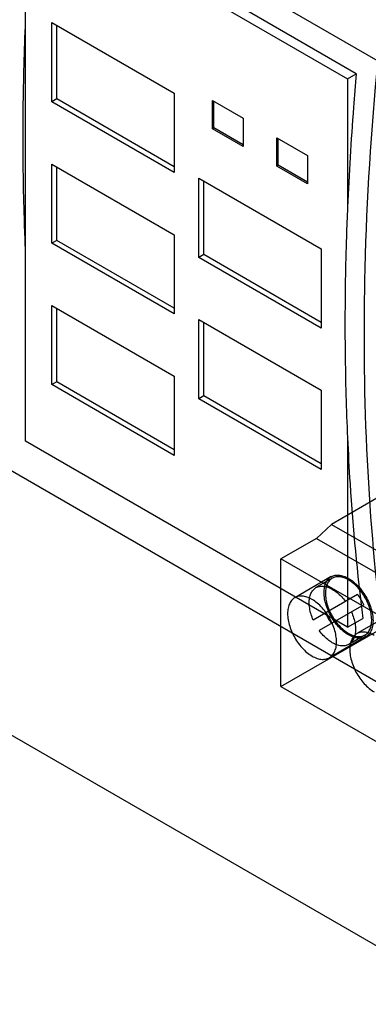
# Model space of a CAD drawing. Header units: millimetres. Extents: x 16 to 123, y 30 to 165.
# Tile 2 of 9: x 64 to 84, y 30 to 87. Entities that reach past the tile are written whole.
import ezdxf

# ---------------------------------------------------------------- set-up
doc = ezdxf.new("R2010")
doc.units = ezdxf.units.MM
doc.header["$LTSCALE"] = 12.643007
doc.layers.get('0').update_dxf_attribs({"linetype": 'CONTINUOUS'})
doc.layers.add('INTFCLR_37563', color=7, linetype='CONTINUOUS')

msp = doc.modelspace()

# ---------------------------------------------------------------- linework, layer by layer
at = {"color": 7, "linetype": 'Continuous'}
for p, q in [((16.696, 123.523), (84.578, 84.332)), ((64.222, 62.382), (64.222, 94.04)), ((64.222, 94.04), (82.819, 83.304)), ((83.329, 83.599), (64.732, 94.335)), ((85.317, 48.016), (17.434, 87.207)), ((65.742, 86.549), (72.813, 82.467)), ((65.742, 81.977), (65.742, 86.549)), ((66.025, 82.14), (66.025, 86.386)), ((82.819, 83.304), (83.329, 83.599)), ((82.819, 83.304), (82.819, 75.896)), ((72.813, 82.467), (72.813, 77.894)), ((66.025, 82.14), (65.742, 81.977)), ((72.813, 77.894), (65.742, 81.977)), ((72.813, 78.221), (66.025, 82.14)), ((75.016, 82.052), (76.783, 81.032)), ((75.016, 80.419), (75.016, 82.052)), ((75.093, 80.464), (75.093, 82.007)), ((76.783, 81.032), (76.783, 79.399)), ((75.093, 80.464), (75.016, 80.419)), ((76.783, 79.399), (75.016, 80.419)), ((76.783, 79.489), (75.093, 80.464)), ((78.742, 79.901), (80.51, 78.88)), ((78.742, 78.268), (78.742, 79.901)), ((78.82, 78.313), (78.82, 79.856)), ((80.51, 78.88), (80.51, 77.247)), ((65.742, 78.384), (72.813, 74.302)), ((65.742, 73.812), (65.742, 78.384)), ((66.025, 73.975), (66.025, 78.221)), ((78.82, 78.313), (78.742, 78.268)), ((80.51, 77.247), (78.742, 78.268)), ((80.51, 77.337), (78.82, 78.313)), ((74.227, 77.568), (81.298, 73.485)), ((74.227, 72.995), (74.227, 77.568)), ((74.51, 73.159), (74.51, 77.404)), ((66.025, 73.975), (65.742, 73.812)), ((72.813, 70.056), (66.025, 73.975)), ((72.813, 74.302), (72.813, 69.729)), ((72.813, 69.729), (65.742, 73.812)), ((81.298, 73.485), (81.298, 68.913)), ((74.51, 73.159), (74.227, 72.995)), ((81.298, 68.913), (74.227, 72.995)), ((81.298, 69.239), (74.51, 73.159)), ((65.742, 70.219), (72.813, 66.137)), ((65.742, 65.647), (65.742, 70.219)), ((66.025, 65.81), (66.025, 70.056)), ((74.227, 69.403), (81.298, 65.32)), ((74.227, 64.83), (74.227, 69.403)), ((90.31, 29.874), (22.428, 69.065)), ((74.51, 64.994), (74.51, 69.239)), ((72.813, 66.137), (72.813, 61.564)), ((66.025, 65.81), (65.742, 65.647)), ((72.813, 61.564), (65.742, 65.647)), ((72.813, 61.891), (66.025, 65.81)), ((74.51, 64.994), (74.227, 64.83)), ((81.298, 60.748), (74.227, 64.83)), ((81.298, 61.074), (74.51, 64.994)), ((81.298, 65.32), (81.298, 60.748)), ((82.819, 62.584), (82.819, 51.645)), ((82.819, 51.645), (64.222, 62.382)), ((82.819, 51.645), (83.702, 52.155))]:
    msp.add_line(p, q, dxfattribs=at)
for points, knots in [([(64.075, 79.892), (64.075, 80.449), (64.087, 82.696), (64.149, 84.943), (64.222, 86.633)], [0, 0, 0, 0, 0.247675, 1, 1, 1, 1]), ([(83.792, 68.508), (83.792, 69.801), (83.86, 75.083), (84.194, 80.361), (84.578, 84.332)], [0, 0, 0, 0, 0.244817, 1, 1, 1, 1]), ([(83.329, 83.599), (83.272, 82.951), (83.058, 80.387), (82.901, 77.818), (82.819, 75.896)], [0, 0, 0, 0, 0.252439, 1, 1, 1, 1]), ([(64.222, 73.321), (64.197, 73.863), (64.111, 76.052), (64.075, 78.243), (64.075, 79.892)], [0, 0, 0, 0, 0.247555, 1, 1, 1, 1]), ([(82.819, 75.896), (82.794, 75.329), (82.709, 73.083), (82.672, 70.836), (82.672, 69.155)], [0, 0, 0, 0, 0.252328, 1, 1, 1, 1]), ([(82.672, 69.155), (82.672, 68.602), (82.684, 66.411), (82.744, 64.22), (82.819, 62.584)], [0, 0, 0, 0, 0.252452, 1, 1, 1, 1]), ([(85.317, 48.016), (84.798, 51.327), (84.031, 58.148), (83.792, 65.005), (83.792, 68.508)], [0, 0, 0, 0, 0.488975, 1, 1, 1, 1]), ([(82.819, 62.584), (82.859, 61.698), (83.05, 58.214), (83.376, 54.737), (83.702, 52.155)], [0, 0, 0, 0, 0.254288, 1, 1, 1, 1])]:
    msp.add_open_spline(points, degree=3, knots=knots, dxfattribs=at)
at = {"layer": 'INTFCLR_37563', "color": 7, "linetype": 'Continuous'}
for p, q in [((84.883, 59.302), (81.901, 57.58)), ((81.901, 57.58), (81.026, 56.773)), ((81.901, 57.58), (96.269, 49.285)), ((81.026, 56.773), (78.975, 55.589)), ((81.026, 56.773), (95.394, 48.477)), ((93.344, 47.294), (78.975, 55.589)), ((78.975, 48.216), (78.975, 55.589)), ((78.975, 48.216), (89.582, 54.34)), ((81.879, 54.562), (79.771, 53.345)), ((81.934, 54.468), (80.998, 53.927)), ((83.405, 53.537), (80.839, 52.056)), ((83.755, 52.931), (81.189, 51.45)), ((85.471, 52.488), (83.363, 51.271)), ((83.825, 51.192), (82.889, 50.651)), ((83.879, 51.098), (81.771, 49.881)), ((78.975, 48.216), (93.344, 39.921))]:
    msp.add_line(p, q, dxfattribs=at)
for centre, start, end in [((80.777, 51.616), 23.8277, 36.1725), ((84.524, 53.779), 203.8277, 216.1725)]:
    msp.add_arc(centre, 3.255, start, end, dxfattribs=at)
for points, knots in [([(82.879, 51.197), (82.776, 51.257), (82.571, 51.402), (82.293, 51.67), (82.039, 51.987), (81.822, 52.339), (81.649, 52.712), (81.528, 53.091), (81.464, 53.458), (81.461, 53.799), (81.518, 54.101), (81.637, 54.352), (81.815, 54.539), (82.046, 54.646), (82.312, 54.667), (82.599, 54.605), (82.786, 54.517), (82.879, 54.463)], [0, 0, 0, 0, 0.071263, 0.148538, 0.229735, 0.31225, 0.39472, 0.474201, 0.548453, 0.616012, 0.676329, 0.729992, 0.779096, 0.826968, 0.878177, 0.935503, 1, 1, 1, 1]), ([(80.998, 53.927), (81.061, 53.964), (81.206, 54.016), (81.446, 54.021), (81.702, 53.958), (81.964, 53.832), (82.225, 53.647), (82.475, 53.411), (82.626, 53.227), (82.698, 53.129)], [0, 0, 0, 0, 0.107629, 0.222572, 0.350201, 0.492811, 0.650189, 0.820331, 1, 1, 1, 1]), ([(81.934, 54.468), (81.867, 54.429), (81.743, 54.322), (81.615, 54.099), (81.546, 53.824), (81.535, 53.509), (81.581, 53.167), (81.682, 52.81), (81.833, 52.454), (82.029, 52.115), (82.26, 51.806), (82.518, 51.54), (82.791, 51.329), (83.07, 51.18), (83.343, 51.101), (83.602, 51.099), (83.758, 51.153), (83.825, 51.192)], [0, 0, 0, 0, 0.048468, 0.100864, 0.159602, 0.225214, 0.298101, 0.376514, 0.45824, 0.54099, 0.622544, 0.700738, 0.773605, 0.839466, 0.898561, 0.951293, 1, 1, 1, 1]), ([(82.879, 54.374), (82.796, 54.422), (82.631, 54.501), (82.377, 54.562), (82.139, 54.556), (81.996, 54.504), (81.934, 54.468)], [0, 0, 0, 0, 0.289783, 0.549046, 0.782238, 1, 1, 1, 1]), ([(82.879, 54.463), (82.983, 54.403), (83.187, 54.258), (83.466, 53.99), (83.719, 53.673), (83.937, 53.321), (84.11, 52.947), (84.231, 52.569), (84.294, 52.201), (84.298, 51.86), (84.24, 51.559), (84.122, 51.307), (83.944, 51.121), (83.713, 51.014), (83.447, 50.993), (83.16, 51.055), (82.973, 51.143), (82.879, 51.197)], [0, 0, 0, 0, 0.071263, 0.148538, 0.229735, 0.31225, 0.39472, 0.474201, 0.548453, 0.616012, 0.676329, 0.729992, 0.779096, 0.826968, 0.878177, 0.935503, 1, 1, 1, 1]), ([(83.825, 51.192), (83.893, 51.231), (84.021, 51.342), (84.149, 51.573), (84.216, 51.858), (84.222, 52.182), (84.169, 52.535), (84.059, 52.9), (83.897, 53.262), (83.69, 53.605), (83.447, 53.914), (83.178, 54.175), (82.98, 54.316), (82.879, 54.374)], [0, 0, 0, 0, 0.062805, 0.130726, 0.207116, 0.293057, 0.387844, 0.489557, 0.595513, 0.702615, 0.80766, 0.907628, 1, 1, 1, 1]), ([(80.771, 53.246), (80.678, 53.3), (80.492, 53.387), (80.207, 53.449), (79.941, 53.429), (79.71, 53.324), (79.53, 53.138), (79.411, 52.887), (79.353, 52.585), (79.356, 52.244), (79.419, 51.878), (79.539, 51.5), (79.711, 51.127), (79.928, 50.774), (80.182, 50.456), (80.462, 50.186), (80.667, 50.04), (80.771, 49.98)], [0, 0, 0, 0, 0.0642, 0.12127, 0.172328, 0.220143, 0.269303, 0.323098, 0.3835, 0.451004, 0.52502, 0.604153, 0.686423, 0.769072, 0.850641, 0.92837, 1, 1, 1, 1]), ([(80.839, 52.056), (80.79, 52.167), (80.707, 52.39), (80.627, 52.725), (80.597, 53.043), (80.619, 53.333), (80.692, 53.586), (80.817, 53.792), (80.935, 53.891), (80.998, 53.927)], [0, 0, 0, 0, 0.179668, 0.34981, 0.507189, 0.649799, 0.777428, 0.892371, 1, 1, 1, 1]), ([(80.771, 49.98), (80.865, 49.926), (81.05, 49.839), (81.336, 49.776), (81.601, 49.796), (81.833, 49.902), (82.012, 50.087), (82.131, 50.338), (82.189, 50.64), (82.186, 50.981), (82.124, 51.348), (82.004, 51.725), (81.832, 52.098), (81.615, 52.451), (81.361, 52.77), (81.081, 53.04), (80.875, 53.186), (80.771, 53.246)], [0, 0, 0, 0, 0.0642, 0.12127, 0.172328, 0.220143, 0.269303, 0.323098, 0.3835, 0.451004, 0.52502, 0.604153, 0.686423, 0.769072, 0.850641, 0.92837, 1, 1, 1, 1]), ([(83.048, 52.523), (83.097, 52.412), (83.18, 52.189), (83.26, 51.854), (83.289, 51.536), (83.268, 51.246), (83.194, 50.993), (83.07, 50.787), (82.952, 50.688), (82.889, 50.651)], [0, 0, 0, 0, 0.179668, 0.34981, 0.507189, 0.649799, 0.777428, 0.892371, 1, 1, 1, 1]), ([(82.889, 50.651), (82.826, 50.615), (82.681, 50.563), (82.441, 50.558), (82.185, 50.621), (81.923, 50.747), (81.662, 50.932), (81.412, 51.168), (81.261, 51.352), (81.189, 51.45)], [0, 0, 0, 0, 0.107629, 0.222572, 0.350201, 0.492811, 0.650189, 0.820331, 1, 1, 1, 1]), ([(84.363, 51.172), (84.27, 51.226), (84.084, 51.313), (83.799, 51.375), (83.533, 51.356), (83.302, 51.25), (83.122, 51.064), (83.003, 50.813), (82.945, 50.511), (82.948, 50.17), (83.011, 49.804), (83.131, 49.426), (83.303, 49.053), (83.52, 48.7), (83.774, 48.382), (84.054, 48.112), (84.259, 47.966), (84.363, 47.906)], [0, 0, 0, 0, 0.0642, 0.12127, 0.172328, 0.220143, 0.269303, 0.323098, 0.3835, 0.451004, 0.52502, 0.604153, 0.686423, 0.769072, 0.850641, 0.92837, 1, 1, 1, 1])]:
    msp.add_open_spline(points, degree=3, knots=knots, dxfattribs=at)

doc.saveas('drawing.dxf')
